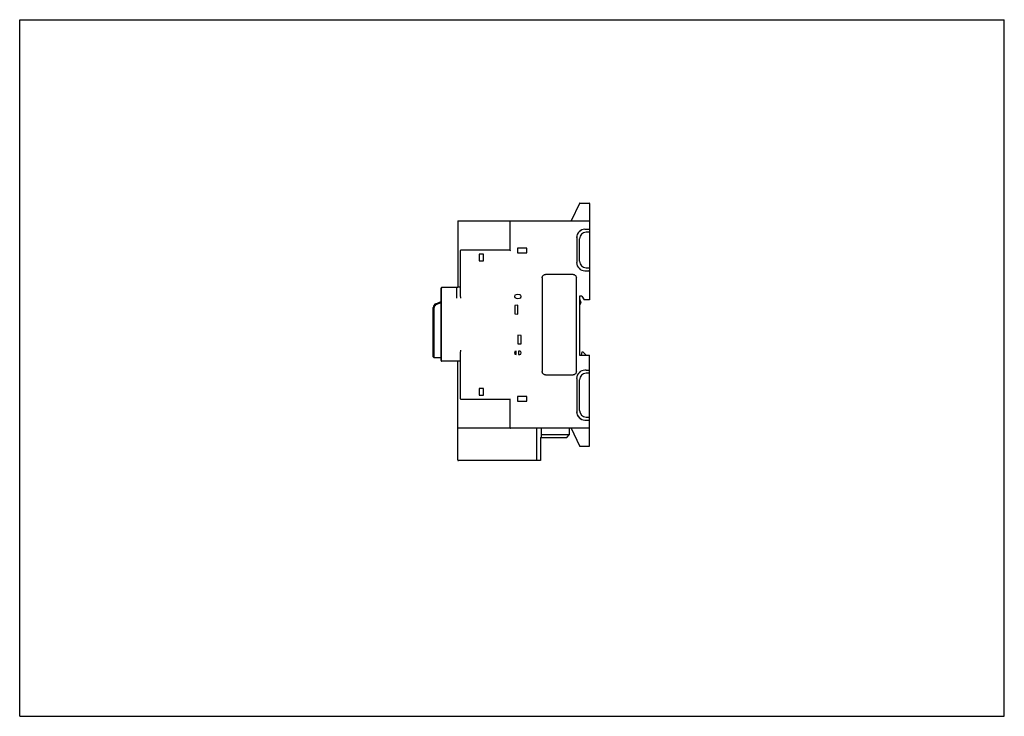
# Model space of a CAD drawing. Header units: millimetres. Extents: x 0 to 297, y 0 to 210.
import ezdxf

# ---------------------------------------------------------------- set-up
doc = ezdxf.new("R2010")
doc.units = ezdxf.units.MM
doc.header["$LTSCALE"] = 16.335
doc.layers.get('0').update_dxf_attribs({"linetype": 'CONTINUOUS'})

msp = doc.modelspace()

# ---------------------------------------------------------------- linework, layer by layer
at = {"color": 7, "linetype": 'Continuous'}
for p, q in [((0, 0), (0, 210)), ((0, 210), (297, 210)), ((297, 0), (297, 210)), ((168.85, 154.63), (166.39, 149.32)), ((168.99, 154.72), (171.74, 154.72)), ((171.89, 154.57), (171.89, 134.48)), ((132.14, 149.17), (132.14, 129.31)), ((132.29, 149.32), (171.74, 149.32)), ((147.89, 149.17), (147.89, 140.57)), ((170.51, 146.82), (171.74, 146.82)), ((171.74, 145.92), (170.88, 145.92)), ((168.01, 144.32), (168.01, 136.84)), ((168.88, 137.22), (168.88, 143.92)), ((132.94, 127.07), (132.94, 140.42)), ((147.89, 140.57), (133.09, 140.57)), ((147.89, 140.57), (148.04, 140.42)), ((150.18, 141.13), (150.18, 139.76)), ((152.95, 141.13), (150.18, 141.13)), ((150.18, 139.76), (152.95, 139.76)), ((152.95, 139.76), (152.95, 141.13)), ((138.64, 139.32), (138.64, 137.32)), ((139.89, 139.32), (138.64, 139.32)), ((138.64, 137.32), (139.89, 137.32)), ((139.89, 137.32), (139.89, 139.32)), ((170.51, 134.34), (170.89, 134.34)), ((170.88, 135.22), (171.74, 135.22)), ((170.89, 134.32), (171.74, 134.32)), ((171.88, 134.41), (171.89, 134.48)), ((171.89, 134.47), (171.89, 125.57)), ((157.63, 132.21), (157.63, 103.93)), ((166.91, 133.21), (158.63, 133.21)), ((167.91, 103.93), (167.91, 132.21)), ((127.14, 107.26), (127.14, 129.06)), ((127.19, 107.16), (127.19, 129.06)), ((132.14, 129.31), (127.44, 129.31)), ((132.94, 129.34), (132.14, 129.32)), ((125.57, 124.39), (127.14, 125)), ((150.27, 127.14), (149.72, 127.09)), ((149.72, 126.05), (150.27, 126)), ((150.81, 127.09), (150.27, 127.14)), ((150.27, 126), (150.81, 126.05)), ((169.54, 126.65), (168.89, 126.65)), ((168.89, 126.65), (168.9, 108.9)), ((168.89, 125.82), (169.22, 124.74)), ((169.54, 126.65), (170.29, 125.57)), ((171.89, 125.57), (170.29, 125.57)), ((124.77, 108.32), (124.77, 123.22)), ((125.02, 108.07), (125.02, 123.22)), ((125.66, 124.16), (127.14, 124.73)), ((150.27, 123.9), (149.32, 123.82)), ((149.32, 123.82), (149.32, 121.32)), ((150.27, 121.24), (150.27, 123.9)), ((149.32, 121.32), (150.27, 121.24)), ((151.22, 114.82), (150.27, 114.9)), ((150.27, 114.9), (150.27, 112.24)), ((151.22, 112.32), (151.22, 114.82)), ((149.73, 109.05), (149.73, 110.09)), ((150.27, 112.24), (151.22, 112.32)), ((150.81, 110.09), (150.48, 110.12)), ((150.48, 110.12), (150.48, 109.02)), ((124.77, 108.32), (125.02, 108.07)), ((127.14, 108.07), (125.02, 108.07)), ((132.94, 107.08), (127.34, 107.01)), ((132.14, 77.32), (132.14, 107.07)), ((132.94, 95.72), (132.94, 109.35)), ((150.48, 109.02), (150.81, 109.05)), ((168.9, 108.9), (171.89, 108.88)), ((169.49, 108.89), (169.67, 109.89)), ((169.67, 109.89), (169.87, 109.88)), ((169.87, 109.88), (170.85, 108.89)), ((171.89, 104.17), (171.89, 108.88)), ((170.89, 104.3), (170.51, 104.3)), ((170.89, 104.32), (171.74, 104.32)), ((171.89, 104.16), (171.87, 104.23)), ((171.89, 81.57), (171.89, 104.16)), ((158.63, 102.93), (166.91, 102.93)), ((168.01, 101.8), (168.01, 91.82)), ((168.88, 92.22), (168.88, 101.42)), ((171.74, 103.42), (170.88, 103.42)), ((139.89, 98.82), (138.64, 98.82)), ((138.64, 98.82), (138.64, 96.82)), ((139.89, 96.82), (139.89, 98.82)), ((133.09, 95.57), (147.89, 95.57)), ((138.64, 96.82), (139.89, 96.82)), ((147.89, 95.57), (148.04, 95.72)), ((147.89, 95.57), (147.89, 86.97)), ((152.95, 96.38), (150.18, 96.38)), ((150.18, 96.38), (150.18, 95.01)), ((152.95, 95.01), (152.95, 96.38)), ((150.18, 95.01), (152.95, 95.01)), ((170.51, 89.32), (171.74, 89.32)), ((170.88, 90.22), (171.74, 90.22)), ((171.74, 86.82), (132.29, 86.82)), ((155.89, 86.82), (155.89, 77.07)), ((157.29, 86.82), (157.29, 84.07)), ((165.79, 86.82), (165.77, 84.82)), ((166.39, 86.82), (168.85, 81.51)), ((157.14, 84.07), (165.02, 84.07)), ((157.14, 84.07), (157.14, 77.07)), ((165.77, 84.82), (157.29, 84.82)), ((165.02, 84.07), (165.77, 84.82)), ((168.99, 81.42), (171.74, 81.42)), ((157.14, 77.07), (132.39, 77.07)), ((0, 0), (297, 0))]:
    msp.add_line(p, q, dxfattribs=at)
for centre, radius, start, end in [((168.99, 154.57), 0.15, 90, 155.1576), ((171.74, 154.57), 0.15, 0, 90), ((132.29, 149.17), 0.15, 90, 180), ((148.04, 149.17), 0.15, 90, 180), ((171.74, 149.17), 0.15, 0, 90), ((170.51, 144.32), 2.5, 89.9992, 179.9989), ((170.88, 143.92), 2, 90, 180), ((171.74, 146.67), 0.15, 0, 90), ((171.74, 146.07), 0.15, 270, 360), ((133.09, 140.42), 0.15, 90, 180), ((170.88, 137.22), 2, 180, 270), ((171.74, 135.07), 0.15, 0, 90), ((127.39, 129.06), 0.25, 86.7497, 180), ((127.44, 129.06), 0.25, 90, 180), ((149.77, 126.57), 0.525, 95, 265.0205), ((150.77, 126.57), 0.525, 274.9956, 85), ((126.02, 123.22), 1.25, 111, 180), ((126.02, 123.22), 1, 111, 180), ((168.64, 124.57), 0.6, 294.5943, 16.77), ((149.77, 109.57), 0.525, 93.8226, 266.1774), ((150.77, 109.57), 0.525, 275.0054, 85), ((127.39, 107.26), 0.25, 180, 223.0718), ((127.34, 107.16), 0.15, 180, 270.7378), ((170.88, 101.42), 2, 90, 180), ((171.74, 103.57), 0.15, 270, 360), ((133.09, 95.72), 0.15, 180, 270), ((170.88, 92.22), 2, 180, 270), ((170.51, 91.82), 2.5, 180.0011, 270.0008), ((171.74, 90.07), 0.15, 0, 90), ((171.74, 89.47), 0.15, 270, 360), ((132.29, 86.97), 0.15, 180, 270), ((148.04, 86.97), 0.15, 180, 270), ((171.74, 86.97), 0.15, 270, 360), ((168.99, 81.57), 0.15, 204.8424, 270), ((171.74, 81.57), 0.15, 270, 360), ((132.39, 77.32), 0.25, 180, 270), ((132.29, 77.22), 0.15, 180, 270)]:
    msp.add_arc(centre, radius, start, end, dxfattribs=at)
for centre, major_axis, ratio, start_param, end_param in [((170.49, 144.32), (2.5, 0), 0.999962, 1.570796, 3.141593), ((170.49, 136.82), (1.77, 1.77), 0.999924, -3.926953, -2.356233), ((170.49, 101.82), (-1.77, 1.77), 0.999924, -0.78536, 0.78536), ((170.49, 91.82), (2.5, 0), 0.999962, -3.141593, -1.570796)]:
    msp.add_ellipse(centre, major_axis=major_axis, ratio=ratio, start_param=start_param, end_param=end_param, dxfattribs=at)
for points, knots in [([(171.74, 134.32), (171.77, 134.32), (171.83, 134.34), (171.87, 134.39), (171.88, 134.41)], [0, 0, 0, 0, 0.545831, 1, 1, 1, 1]), ([(157.63, 132.21), (157.63, 132.32), (157.66, 132.52), (157.81, 132.81), (158.03, 133.04), (158.32, 133.18), (158.52, 133.21), (158.63, 133.21)], [0, 0, 0, 0, 0.201931, 0.396454, 0.609623, 0.802003, 1, 1, 1, 1]), ([(166.91, 133.21), (167.01, 133.21), (167.22, 133.18), (167.51, 133.03), (167.73, 132.8), (167.87, 132.52), (167.91, 132.32), (167.91, 132.21)], [0, 0, 0, 0, 0.201931, 0.396454, 0.609623, 0.802003, 1, 1, 1, 1]), ([(132.14, 129.32), (132.08, 129.32), (131.98, 129.31), (131.86, 129.29), (131.8, 129.27), (131.75, 129.24), (131.71, 129.18), (131.72, 129.08), (131.75, 128.95), (131.76, 128.79), (131.76, 128.6), (131.75, 128.39), (131.75, 128.15), (131.76, 127.79), (131.77, 127.31), (131.77, 126.7), (131.78, 126.27), (131.78, 126.06)], [0, 0, 0, 0, 0.05567, 0.078921, 0.09843, 0.114159, 0.127266, 0.155655, 0.193122, 0.238261, 0.290804, 0.350451, 0.416637, 0.488677, 0.647323, 0.820141, 1, 1, 1, 1]), ([(133.09, 126.09), (133.06, 126.26), (132.99, 126.58), (132.94, 126.9), (132.94, 127.07)], [0, 0, 0, 0, 0.506076, 1, 1, 1, 1]), ([(132.94, 109.35), (132.94, 109.52), (132.99, 109.85), (133.06, 110.17), (133.09, 110.33)], [0, 0, 0, 0, 0.493963, 1, 1, 1, 1]), ([(171.89, 104.17), (171.89, 104.2), (171.88, 104.26), (171.83, 104.3), (171.8, 104.31)], [0, 0, 0, 0, 0.464112, 1, 1, 1, 1]), ([(158.63, 102.93), (158.52, 102.93), (158.31, 102.97), (158.03, 103.11), (157.8, 103.34), (157.66, 103.62), (157.63, 103.83), (157.63, 103.93)], [0, 0, 0, 0, 0.201931, 0.396454, 0.609623, 0.802003, 1, 1, 1, 1]), ([(167.91, 103.93), (167.91, 103.82), (167.87, 103.62), (167.73, 103.33), (167.5, 103.11), (167.22, 102.96), (167.01, 102.93), (166.91, 102.93)], [0, 0, 0, 0, 0.201931, 0.396454, 0.609623, 0.802003, 1, 1, 1, 1])]:
    msp.add_open_spline(points, degree=3, knots=knots, dxfattribs=at)
for points in [[(171.88, 134.41), (171.89, 134.43), (171.89, 134.45), (171.89, 134.47)], [(171.8, 104.31), (171.78, 104.32), (171.76, 104.32), (171.74, 104.32)]]:
    msp.add_open_spline(points, degree=3, dxfattribs=at)

doc.saveas('drawing.dxf')
